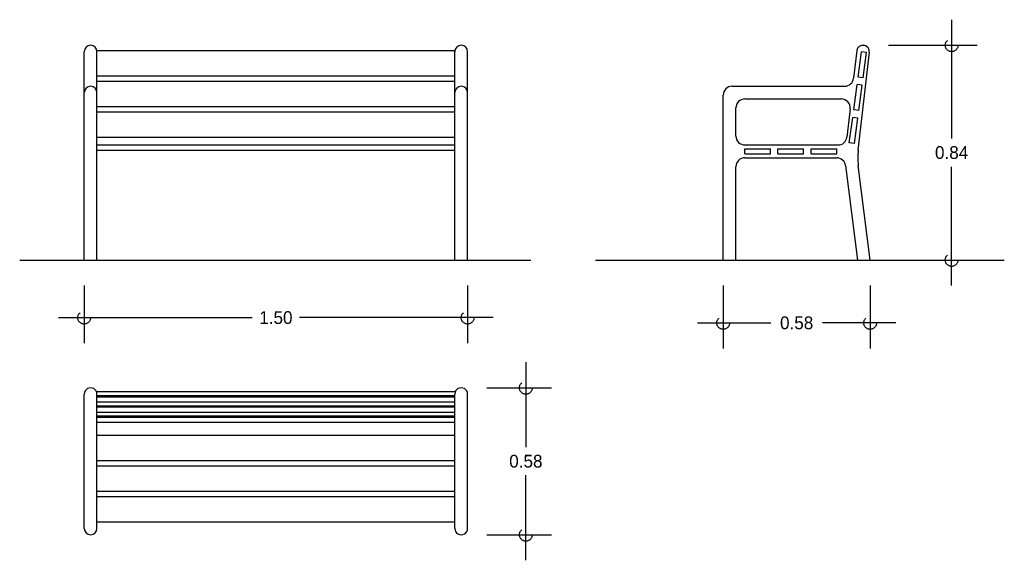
# Model space of a CAD drawing. Header units: centimetres. Extents: x 2 to 5.85, y 0.82 to 2.94.
import ezdxf

# ---------------------------------------------------------------- set-up
doc = ezdxf.new("R2010")
doc.units = ezdxf.units.CM
doc.header["$LTSCALE"] = 0.005
doc.header["$MEASUREMENT"] = 0
doc.linetypes.add('ACAD_ISO04W100', pattern=[30, 24, -3, 0, -3])
doc.layers.add('EJES', color=7, linetype='ACAD_ISO04W100')
doc.dimstyles.get("Standard").update_dxf_attribs({"dimtxt": 0.18, "dimasz": 0.18, "dimexe": 0.18, "dimexo": 0.0625, "dimgap": 0.09, "dimtad": 0, "dimtih": 1, "dimtoh": 1, "dimdec": 4, "dimzin": 0, "dimdsep": 46, "dimtxsty": 'Standard', "dimcen": 0.09, "dimadec": 0, "dimazin": 0, "dimtfac": 1, "dimtdec": 4, "dimtofl": 0, "dimtmove": 0, "dimatfit": 3, "dimfxl": 0, "dimtolj": 1, "dimtzin": 0, "dimarcsym": 0})

# ---------------------------------------------------------------- blocks, each defined once
blk = doc.blocks.new('_Small')
at = {"layer": 'EJES', "color": 0, "lineweight": -2}
blk.add_circle((0, 0), 0.25, dxfattribs=at)
blk = doc.blocks.new('*D4')
at = {"color": 0, "lineweight": -2, "ltscale": 0.005}
for p, q in [((3.9804, 1.6), (3.9804, 1.2675)), ((3.8274, 1.5), (4.0804, 1.5)), ((3.9804, 0.825), (3.9804, 1.1575)), ((3.8274, 0.925), (4.0804, 0.925))]:
    blk.add_line(p, q, dxfattribs=at)
at = {"layer": 'Defpoints', "color": 0, "ltscale": 0.005}
for p in [(3.7274, 1.5), (3.7274, 0.925), (3.9804, 0.925)]:
    blk.add_point(p, dxfattribs=at)
at = {"color": 0, "lineweight": -2, "ltscale": 0.005, "xscale": 0.1, "yscale": 0.1, "zscale": 0.1}
for p, rotation in [((3.9804, 1.5), 90), ((3.9804, 0.925), 270)]:
    blk.add_blockref('_Small', p, dxfattribs=dict(at, rotation=rotation))
at = {"color": 0, "ltscale": 0.005, "insert": (3.9804, 1.2125), "char_height": 0.05, "attachment_point": 5}
blk.add_mtext('\\A1;0.58', dxfattribs=at)
blk = doc.blocks.new('*D3')
at = {"color": 0, "lineweight": -2, "ltscale": 0.005}
for p, q in [((5.6462, 2.9403), (5.6462, 2.4751)), ((5.3995, 2.8403), (5.7462, 2.8403)), ((5.6462, 1.9), (5.6462, 2.3651)), ((5.4274, 2), (5.7462, 2))]:
    blk.add_line(p, q, dxfattribs=at)
at = {"layer": 'Defpoints', "color": 0, "ltscale": 0.005}
for p in [(5.2995, 2.8403), (5.6462, 2.8403), (5.3274, 2)]:
    blk.add_point(p, dxfattribs=at)
at = {"color": 0, "lineweight": -2, "ltscale": 0.005, "xscale": 0.1, "yscale": 0.1, "zscale": 0.1}
for p, rotation in [((5.6462, 2.8403), 90), ((5.6462, 2), 270)]:
    blk.add_blockref('_Small', p, dxfattribs=dict(at, rotation=rotation))
at = {"color": 0, "ltscale": 0.005, "insert": (5.6462, 2.4201), "char_height": 0.05, "attachment_point": 5}
blk.add_mtext('\\A1;0.84', dxfattribs=at)
blk = doc.blocks.new('*D2')
at = {"color": 0, "lineweight": -2, "ltscale": 0.005}
for p, q in [((4.7524, 1.9), (4.7524, 1.6538)), ((5.3274, 1.9), (5.3274, 1.6538)), ((4.6524, 1.7538), (4.939, 1.7538)), ((5.4274, 1.7538), (5.1407, 1.7538))]:
    blk.add_line(p, q, dxfattribs=at)
at = {"layer": 'Defpoints', "color": 0, "ltscale": 0.005}
for p in [(4.7524, 2), (5.3274, 2), (5.3274, 1.7538)]:
    blk.add_point(p, dxfattribs=at)
at = {"color": 0, "lineweight": -2, "ltscale": 0.005, "xscale": 0.1, "yscale": 0.1, "zscale": 0.1, "rotation": 180}
blk.add_blockref('_Small', (4.7524, 1.7538), dxfattribs=at)
at = {"color": 0, "lineweight": -2, "ltscale": 0.005, "xscale": 0.1, "yscale": 0.1, "zscale": 0.1}
blk.add_blockref('_Small', (5.3274, 1.7538), dxfattribs=at)
at = {"color": 0, "ltscale": 0.005, "insert": (5.0399, 1.7538), "char_height": 0.05, "attachment_point": 5}
blk.add_mtext('\\A1;0.58', dxfattribs=at)
blk = doc.blocks.new('*D1')
at = {"color": 0, "lineweight": -2, "ltscale": 0.005}
for p, q in [((2.2524, 1.9), (2.2524, 1.6744)), ((3.7524, 1.9), (3.7524, 1.6744)), ((2.1524, 1.7744), (2.9099, 1.7744)), ((3.8524, 1.7744), (3.0949, 1.7744))]:
    blk.add_line(p, q, dxfattribs=at)
at = {"layer": 'Defpoints', "color": 0, "ltscale": 0.005}
for p in [(2.2524, 2), (3.7524, 2), (3.7524, 1.7744)]:
    blk.add_point(p, dxfattribs=at)
at = {"color": 0, "lineweight": -2, "ltscale": 0.005, "xscale": 0.1, "yscale": 0.1, "zscale": 0.1, "rotation": 180}
blk.add_blockref('_Small', (2.2524, 1.7744), dxfattribs=at)
at = {"color": 0, "lineweight": -2, "ltscale": 0.005, "xscale": 0.1, "yscale": 0.1, "zscale": 0.1}
blk.add_blockref('_Small', (3.7524, 1.7744), dxfattribs=at)
at = {"color": 0, "ltscale": 0.005, "insert": (3.0024, 1.7744), "char_height": 0.05, "attachment_point": 5}
blk.add_mtext('\\A1;1.50', dxfattribs=at)

msp = doc.modelspace()

# ---------------------------------------------------------------- linework, layer by layer
at = {"ltscale": 0.005}
for p, q in [((2.2524, 2), (2.2524, 2.815)), ((2.3024, 2.82), (3.7024, 2.82)), ((2.3024, 2), (2.3024, 2.815)), ((3.7024, 2), (3.7024, 2.815)), ((3.7524, 2), (3.7524, 2.815)), ((5.2751, 2.8198), (5.2627, 2.711)), ((5.28, 2.7159), (5.2932, 2.815)), ((5.2807, 2.4296), (5.3243, 2.8128)), ((5.313, 2.8124), (5.2932, 2.815)), ((5.2959, 2.84), (5.3031, 2.84)), ((5.2999, 2.7132), (5.313, 2.8124)), ((2.3024, 2.72), (3.7024, 2.72)), ((2.3024, 2.7), (3.7024, 2.7)), ((5.2999, 2.7132), (5.28, 2.7159)), ((4.7874, 2.68), (5.2279, 2.68)), ((5.263, 2.5874), (5.2762, 2.6866)), ((5.296, 2.684), (5.2762, 2.6866)), ((5.2828, 2.5848), (5.296, 2.684)), ((4.7524, 2), (4.7524, 2.645)), ((4.8374, 2.63), (5.2143, 2.63)), ((2.3024, 2.6), (3.7024, 2.6)), ((4.8024, 2.485), (4.8024, 2.595)), ((5.2491, 2.591), (5.2366, 2.481)), ((5.2828, 2.5848), (5.263, 2.5874)), ((2.3024, 2.58), (3.7024, 2.58)), ((5.246, 2.459), (5.2591, 2.5581)), ((5.279, 2.5555), (5.2591, 2.5581)), ((5.2658, 2.4564), (5.279, 2.5555)), ((2.3024, 2.48), (3.7024, 2.48)), ((2.3024, 2.45), (3.7024, 2.45)), ((2.3024, 2.43), (3.7024, 2.43)), ((4.8374, 2.45), (5.2018, 2.45)), ((4.8374, 2.435), (4.9374, 2.435)), ((4.8374, 2.415), (4.8374, 2.435)), ((4.9374, 2.415), (4.9374, 2.435)), ((4.9669, 2.435), (5.067, 2.435)), ((4.9669, 2.415), (4.9669, 2.435)), ((5.067, 2.415), (5.067, 2.435)), ((5.0965, 2.435), (5.1965, 2.435)), ((5.0965, 2.415), (5.0965, 2.435)), ((5.1965, 2.415), (5.1965, 2.435)), ((5.2658, 2.4564), (5.246, 2.459)), ((4.8374, 2.415), (4.9374, 2.415)), ((4.8374, 2.4), (5.1965, 2.4)), ((4.9669, 2.415), (5.067, 2.415)), ((5.0965, 2.415), (5.1965, 2.415)), ((4.8024, 2), (4.8024, 2.365)), ((5.2312, 2.3693), (5.2774, 2)), ((5.3274, 2), (5.2811, 2.3704)), ((2, 2), (4, 2)), ((4.2524, 2), (5.8524, 2)), ((5.8524, 2), (5.8524, 2)), ((2.2524, 0.95), (2.2524, 1.475)), ((2.3024, 1.485), (3.7024, 1.485)), ((2.3024, 0.95), (2.3024, 1.475)), ((2.3024, 1.47), (3.7024, 1.47)), ((2.3024, 1.465), (3.7024, 1.465)), ((3.7024, 0.95), (3.7024, 1.475)), ((3.7273, 1.5), (3.7274, 1.5)), ((3.7524, 0.95), (3.7524, 1.475)), ((2.3024, 1.445), (3.7024, 1.445)), ((2.3024, 1.43), (3.7024, 1.43)), ((2.3024, 1.425), (3.7024, 1.425)), ((2.3024, 1.405), (3.7024, 1.405)), ((2.3024, 1.39), (3.7024, 1.39)), ((2.3024, 1.385), (3.7024, 1.385)), ((2.3024, 1.365), (3.7024, 1.365)), ((2.3024, 1.315), (3.7024, 1.315)), ((2.3024, 1.215), (3.7024, 1.215)), ((2.3024, 1.195), (3.7024, 1.195)), ((2.3024, 1.095), (3.7024, 1.095)), ((2.3024, 1.075), (3.7024, 1.075)), ((2.3024, 0.975), (3.7024, 0.975))]:
    msp.add_line(p, q, dxfattribs=at)
for centre, radius, start, end in [((2.2774, 2.815), 0.025, 0, 180), ((3.7274, 2.815), 0.025, 0, 180), ((5.2995, 2.8154), 0.0249, 353.9024, 169.7308), ((5.2279, 2.715), 0.035, 270, 353.5169), ((2.2774, 2.655), 0.025, 0, 180), ((3.7274, 2.655), 0.025, 0, 180), ((4.7874, 2.645), 0.035, 90, 180), ((4.8374, 2.595), 0.035, 90, 180), ((5.2143, 2.595), 0.035, 353.5169, 90), ((4.8374, 2.485), 0.035, 180, 270), ((5.2018, 2.485), 0.035, 270, 353.5169), ((5.5291, 2.4014), 0.25, 173.5169, 187.125), ((4.8374, 2.365), 0.035, 90, 180), ((5.1965, 2.365), 0.035, 7.125, 90), ((2.2774, 1.475), 0.025, 359.951, 180.049), ((3.7274, 1.475), 0.025, 359.9999, 180.0001), ((2.2774, 0.95), 0.025, 180, 0), ((3.7274, 0.95), 0.025, 179.9488, 0.0512)]:
    msp.add_arc(centre, radius, start, end, dxfattribs=at)

# ---------------------------------------------------------------- dimensions: what is measured, and where the dimension line sits
for base, p1, p2, picture, middle in [((5.6462, 2.8403), (5.3274, 2), (5.2995, 2.8403), '*D3', (5.6462, 2.4201)), ((3.98036, 0.92498), (3.72736, 1.5), (3.72736, 0.92498), '*D4', (3.98036, 1.21249))]:
    dim = msp.add_linear_dim(base=base, p1=p1, p2=p2, angle=90, dimstyle='Standard', override={"dimtxt": 0.05, "dimasz": 0.1, "dimexe": 0.1, "dimexo": 0.1, "dimgap": 0.03, "dimdec": 2, "dimblk": 'Small', "dimdle": 0.1, "dimtdec": 2}, dxfattribs=at)
    dim.commit()
    dim.dimension.update_dxf_attribs({"geometry": picture, "text_midpoint": middle})
for base, p1, p2, picture, middle in [((3.7524, 1.7744), (2.2524, 2), (3.7524, 2), '*D1', (3.0024, 1.7744)), ((5.3273562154, 1.7538155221), (4.7523562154, 2), (5.3273562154, 2), '*D2', (5.0398562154, 1.7538155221))]:
    dim = msp.add_linear_dim(base=base, p1=p1, p2=p2, dimstyle='Standard', override={"dimtxt": 0.05, "dimasz": 0.1, "dimexe": 0.1, "dimexo": 0.1, "dimgap": 0.03, "dimdec": 2, "dimblk": 'Small', "dimdle": 0.1, "dimtdec": 2}, dxfattribs=at)
    dim.commit()
    dim.dimension.update_dxf_attribs({"geometry": picture, "text_midpoint": middle})

doc.saveas('drawing.dxf')
